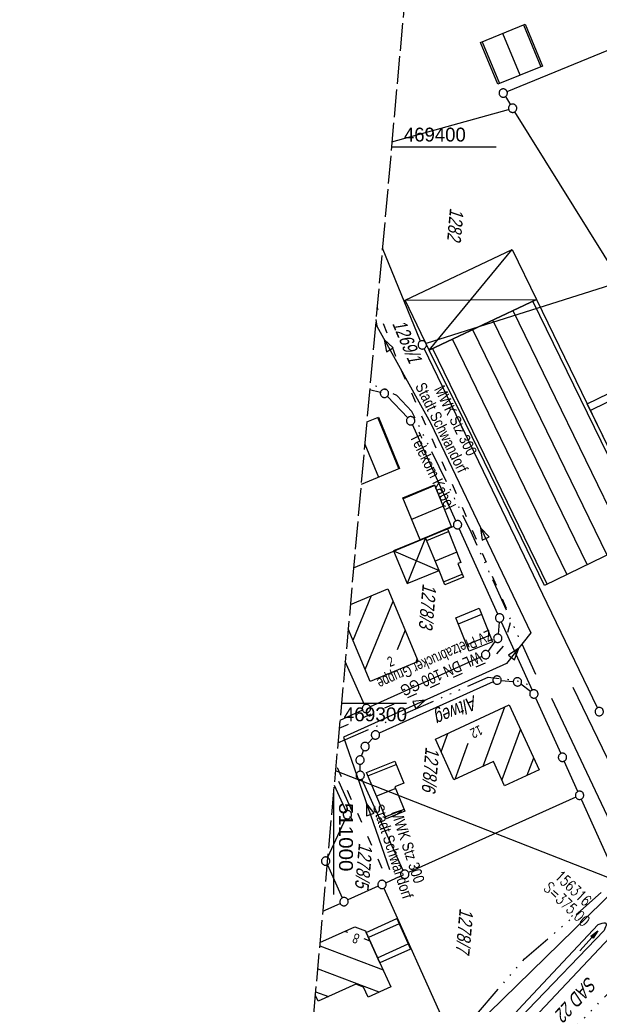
# Model space of a CAD drawing. Extents: x 510944 to 511312, y 468631 to 469578.
# Tile 18 of 30: x 510944 to 511048, y 469246 to 469423. Entities that reach past the tile are written whole.
import ezdxf
from ezdxf.enums import TextEntityAlignment as Align

# ---------------------------------------------------------------- set-up
doc = ezdxf.new("R2010")
doc.units = 0
doc.header["$LTSCALE"] = 10
doc.header["$MEASUREMENT"] = 0
for name, pattern in [('ACAD_ISO03W100', [30, 12, -18]), ('ACAD_ISO14W100', [25.5, 12, -3, 0.5, -3, 0.5, -3, 0.5, -3]), ('AUSGEZOGEN', [0]), ('LT00', [0]), ('LT14', [0.6, 0.5, -0.1])]:
    doc.linetypes.add(name, pattern=pattern)
doc.layers.get('0').update_dxf_attribs({"linetype": 'LT00'})
for name, color, linetype in [('--EK_FBR', 1, 'LT00'), ('--EK_Schacht-Text', 5, 'LT00'), ('ABWASSERLTG', 24, 'LT00'), ('ABWASSERLTG_FLIEßPF', 26, 'Continuous'), ('ABWASSERLTG_TEXT', 26, 'Continuous'), ('DFK_BEB_SCHR', 254, 'LT00'), ('DFK_BEBAUUNG', 250, 'LT00'), ('DFK_BES-NAME', 255, 'LT00'), ('DFK_BES-WEGE', 255, 'LT00'), ('DFK_FLUR_NR', 250, 'LT00'), ('DFK_GZPKT', 250, 'LT00'), ('DFK_HAUSNR', 250, 'LT00'), ('DFK_KATASTER', 250, 'LT00'), ('PFEIL', 140, 'AUSGEZOGEN'), ('STROM_FREILTG', 80, 'STROMFREILEITUNG'), ('TELEKOM', 210, 'ACAD_ISO14W100'), ('TELEKOM_TEXT', 210, 'Continuous'), ('V098_AFBR_BAB', 250, 'LT00'), ('V098_GRABEN', 250, 'LT00'), ('V098_RASTER', 250, 'LT00'), ('WASSERLTG', 130, 'ACAD_ISO03W100'), ('WASSERLTG_TEXT', 130, 'Continuous')]:
    doc.layers.add(name, color=color, linetype=linetype)
doc.layers.add('-BLATT_098-RAND', color=7, linetype='LT14', plot=False)
doc.styles.add('schachtbeschriftung', font='romans.shx', dxfattribs={"width": 0.75, "height": 2})
doc.styles.get("Standard").update_dxf_attribs({"font": 'ARIAL.TTF'})
doc.styles.add('Strom', font='txt-alt.shx')
doc.styles.add('Versorgungsltg', font='ARIAL.TTF', dxfattribs={"width": 0.8, "height": 2})
doc.linetypes.add('STROMFREILEITUNG', pattern='A,12.7,-5.5,["xx",Strom,S=2.5,R=0,X=-2.6,Y=-0.85],-4.35', length=22.55)

# ---------------------------------------------------------------- blocks, each defined once
blk = doc.blocks.new('SYMB7010')
at = {"color": 0, "linetype": 'ByBlock'}
for points in [[(-0.031408, 0.499213), (-0.093728, 0.49134), (-0.15457, 0.475719), (-0.212975, 0.452595), (-0.268021, 0.422333), (-0.31884, 0.385411), (-0.36463, 0.342411), (-0.40467, 0.29401), (-0.438329, 0.240973), (-0.465074, 0.184136), (-0.484486, 0.124395), (-0.496256, 0.062692), (-0.5002, 0)], [(-0.5002, 0), (-0.496256, -0.062692), (-0.484486, -0.124395), (-0.465075, -0.184136), (-0.438329, -0.240973), (-0.404671, -0.29401), (-0.36463, -0.342411), (-0.31884, -0.385411), (-0.268021, -0.422333), (-0.212975, -0.452595), (-0.154571, -0.475719), (-0.093728, -0.49134), (-0.031408, -0.499213), (0.031408, -0.499213)], [(0.5002, 0), (0.496256, 0.062692), (0.484485, 0.124395), (0.465074, 0.184136), (0.438329, 0.240973), (0.40467, 0.29401), (0.36463, 0.342411), (0.31884, 0.385411), (0.268021, 0.422333), (0.212975, 0.452595), (0.15457, 0.475719), (0.093728, 0.49134), (0.031408, 0.499213), (-0.031408, 0.499213)], [(0.031408, -0.499213), (0.093728, -0.491341), (0.15457, -0.475719), (0.212975, -0.452595), (0.268021, -0.422333), (0.31884, -0.385411), (0.36463, -0.342411), (0.404671, -0.294011), (0.438329, -0.240974), (0.465075, -0.184136), (0.484486, -0.124395), (0.496256, -0.062692), (0.500201, 0)]]:
    blk.add_lwpolyline(points, dxfattribs=at)
blk = doc.blocks.new('ABWASSER-FLIEßPF')
at = {"layer": 'ABWASSERLTG_FLIEßPF'}
for p, q in [((0, 0), (-2.11, 0.7)), ((-2.11, 0.7), (-2.11, -0.7)), ((-2.11, -0.7), (0, 0))]:
    blk.add_line(p, q, dxfattribs=at)
blk = doc.blocks.new('Pfreil3')
at = {"layer": 'PFEIL'}
blk.add_hatch(color=256, dxfattribs=at).paths.add_polyline_path([(-1.55, 0.27), (-1.55, -0.27), (0, 0)])
for p, q in [((-1.55, 0), (-4.83, 0)), ((-1.55, -0.27), (-1.55, 0.27)), ((-1.55, 0.27), (0, 0)), ((0, 0), (-1.55, -0.27))]:
    blk.add_line(p, q, dxfattribs=at)

msp = doc.modelspace()

# ---------------------------------------------------------------- linework, layer by layer
at = {"layer": '--EK_FBR'}
msp.add_lwpolyline([(511053.1, 469271.5), (511053.37, 469270.78), (511053.62, 469270.06), (511053.85, 469269.35), (511054.05, 469268.63), (511054.21, 469267.92), (511054.32, 469267.22), (511054.37, 469266.52), (511054.34, 469265.83), (511054.25, 469265.16), (511054.08, 469264.49), (511053.85, 469263.83), (511053.57, 469263.18), (511053.25, 469262.53), (511052.89, 469261.89), (511052.51, 469261.25), (511052.11, 469260.61), (511051.7, 469259.97), (511036.08, 469243.4), (511020.15, 469226.7)], dxfattribs=at)
at = {"layer": '-BLATT_098-RAND'}
msp.add_lwpolyline([(511026.41, 469577.69), (510943.54, 468656.41), (511229.39, 468630.7), (511312.26, 469551.98), (511026.41, 469577.69)], dxfattribs=at)
at = {"layer": 'ABWASSERLTG'}
msp.add_lwpolyline([(511007.64, 469368.98), (511007.78, 469367.8), (511017.45, 469350.38), (511035.49, 469312.62), (511031.14, 469307.13), (511001.79, 469293.87), (511010.07, 469270.08)], dxfattribs=at)
at = {"layer": 'DFK_BEB_SCHR'}
for p, q in [((511034.15, 469421.97), (511037.28, 469414.43)), ((511033.57, 469412.95), (511030.44, 469420.46)), ((511026.74, 469418.96), (511029.85, 469411.46)), ((511056.41, 469330.11), (511035.88, 469372.31)), ((511032.26, 469370.6), (511052.81, 469328.36)), ((511049.21, 469326.6), (511028.65, 469368.89)), ((511025.03, 469367.18), (511045.62, 469324.85)), ((511042.02, 469323.1), (511021.41, 469365.48)), ((511071.36, 469364.82), (511046.21, 469352.65)), ((511017.8, 469363.77), (511038.43, 469321.35)), ((511011.77, 469342.17), (511007.95, 469351.39)), ((511005.62, 469346.56), (511008.08, 469340.63)), ((511018.2, 469339.16), (511012.53, 469336.76)), ((511014.07, 469333.07), (511019.69, 469335.45)), ((511021.18, 469331.73), (511016.05, 469329.56)), ((511016.78, 469329.23), (511020.71, 469330.85)), ((511022.19, 469327.13), (511018.3, 469325.53)), ((511019.79, 469321.82), (511023.15, 469323.2)), ((511006.8, 469319.32), (511003.49, 469311.27)), ((511005.67, 469306.05), (511010.73, 469318.35)), ((511026.64, 469315.92), (511022.45, 469314.22)), ((511012.9, 469313.12), (511011.44, 469309.56)), ((511023.94, 469310.51), (511028.14, 469312.21)), ((511014.85, 469307.35), (511015.08, 469307.9)), ((511009.68, 469305.3), (511009.63, 469305.17)), ((511026.93, 469288.64), (511030.85, 469299.31)), ((511025.72, 469296.93), (511025.67, 469296.8)), ((511033.63, 469295.29), (511030.29, 469286.19)), ((511019.36, 469291.24), (511020.58, 469294.56)), ((511024.17, 469292.72), (511021.8, 469286.27)), ((511034.86, 469287.02), (511036.01, 469290.15)), ((511006.19, 469286.93), (511011.27, 469288.96)), ((511011.19, 469284.62), (511007.75, 469283.25)), ((511009.32, 469279.57), (511012.71, 469280.92)), ((511011.79, 469260.33), (511006.3, 469257.86)), ((511002.57, 469258.73), (511002.02, 469258.94)), ((510997.51, 469256.37), (511008.93, 469252.03)), ((511006.6, 469257.2), (511005.53, 469257.6)), ((511007.94, 469254.21), (511013.43, 469256.68)), ((511008.22, 469248.02), (510997.14, 469252.23)), ((510996.76, 469248.1), (510999.08, 469247.22))]:
    msp.add_line(p, q, dxfattribs=at)
at = {"layer": 'DFK_BEBAUUNG'}
for p, q in [((511012.87, 469372.5), (511032.14, 469381.6)), ((511017.23, 469363.5), (511032.14, 469381.6)), ((511032.14, 469381.6), (511036.51, 469372.61)), ((511012.87, 469372.5), (511036.51, 469372.61)), ((511017.23, 469363.5), (511012.87, 469372.5)), ((511036.51, 469372.61), (511017.23, 469363.5)), ((511016.57, 469329.75), (511010.8, 469327.38)), ((511016.57, 469329.75), (511013.27, 469321.5)), ((511010.8, 469327.38), (511018.99, 469323.84)), ((511010.8, 469327.38), (511013.27, 469321.5)), ((511013.27, 469321.5), (511018.99, 469323.84))]:
    msp.add_line(p, q, dxfattribs=at)
for points in [[(511034.47, 469422.1), (511037.6, 469414.56), (511029.55, 469411.34), (511026.45, 469418.84), (511034.47, 469422.1)], [(511055.66, 469333.38), (511057.09, 469330.44), (511037.98, 469321.13), (511032.79, 469331.77), (511023.79, 469350.23), (511017.23, 469363.5), (511036.51, 469372.61), (511045.63, 469353.84), (511051.96, 469340.82), (511055.66, 469333.38)], [(511045.63, 469353.84), (511070.78, 469366.01), (511080.74, 469345.6), (511055.66, 469333.38), (511045.63, 469353.84)], [(511005.98, 469350.58), (511008.07, 469351.44), (511011.88, 469342.21), (511004.97, 469339.34)], [(511021.21, 469331.67), (511020.5, 469331.37), (511015.6, 469329.38), (511012.47, 469336.91), (511018.16, 469339.27), (511021.21, 469331.67)], [(511016.57, 469329.75), (511020.5, 469331.37), (511022.92, 469325.31), (511022.36, 469325.1), (511023.36, 469322.68), (511020, 469321.3), (511018.99, 469323.84), (511016.57, 469329.75)], [(511003.03, 469317.75), (511009.8, 469320.57), (511015.24, 469307.51), (511006.57, 469303.89), (511002.63, 469313.33)], [(511021.99, 469315.35), (511026.18, 469317.05), (511028.61, 469311.05), (511024.42, 469309.33), (511021.99, 469315.35)], [(511018.32, 469293.51), (511031.61, 469299.66), (511037, 469288.01), (511030.78, 469285.13), (511028.76, 469289.49), (511021.67, 469286.21), (511018.32, 469293.51)], [(511005.94, 469287.51), (511011.03, 469289.54), (511012.64, 469285.63), (511011.04, 469284.97), (511012.85, 469280.58), (511009.48, 469279.19), (511005.94, 469287.51)], [(510997.56, 469256.93), (511003.86, 469259.76), (511005.77, 469259.05), (511005.89, 469258.77)], [(511005.89, 469258.77), (511011.38, 469261.24), (511013.84, 469255.76), (511008.36, 469253.27), (511005.89, 469258.77)], [(511005.89, 469258.77), (511008.36, 469253.27), (511010.33, 469248.98), (511006.22, 469247.11), (511005.4, 469248.93), (511004.04, 469249.45), (510997.22, 469246.38), (510996.71, 469247.51)]]:
    msp.add_lwpolyline(points, dxfattribs=at)
at = {"layer": 'DFK_KATASTER'}
for p, q in [((511031.22, 469410.01), (511053.77, 469419.27)), ((511030.92, 469409.08), (511031.83, 469407.63)), ((511010.51, 469400.93), (511031.5, 469406.79)), ((511051.28, 469376.41), (511032.62, 469406.35)), ((511015.67, 469365.12), (511008.79, 469381.82)), ((511050.97, 469375.54), (511016.67, 469364.66)), ((511047.48, 469299.15), (511016.29, 469363.75)), ((511008.44, 469355.89), (511006.5, 469356.36)), ((511013.36, 469351.32), (511009.69, 469355.17)), ((511022, 469332.77), (511014.19, 469350.1)), ((511003.62, 469324.33), (511021.62, 469331.8)), ((511029.57, 469316), (511022.62, 469331.41)), ((511029.81, 469314.57), (511029.63, 469312.41)), ((511030.19, 469314.64), (511035.74, 469302.33)), ((511027.82, 469309.3), (511029.11, 469311.06)), ((511005.6, 469299.7), (511002.1, 469307.46)), ((511026.69, 469308.39), (511006.59, 469299.33)), ((511030.18, 469304.07), (511032.34, 469303.89)), ((511028.75, 469303.83), (511008.23, 469294.58)), ((511035.45, 469302.09), (511033.7, 469303.38)), ((511036.36, 469300.97), (511040.88, 469290.93)), ((511005.23, 469298.71), (511001.15, 469296.87)), ((511007.05, 469293.71), (511006.19, 469292.75)), ((511005.04, 469290.46), (511005.42, 469291.49)), ((511004.79, 469287.75), (511004.78, 469289.01)), ((511043.96, 469284.1), (511041.5, 469289.57)), ((511012.51, 469269.9), (511005.11, 469286.32)), ((511000.1, 469285.24), (511002.19, 469280.61)), ((511043.59, 469283.11), (511013.5, 469269.53)), ((511044.58, 469282.74), (511051.23, 469267.98)), ((511002.18, 469279.25), (510998.91, 469272.26)), ((510998.9, 469270.9), (511001.58, 469264.97)), ((511009.41, 469267.69), (511012.14, 469268.91)), ((511008.05, 469267.07), (511002.57, 469264.6)), ((511009.04, 469266.7), (511021.51, 469239.04)), ((511022.36, 469238.88), (511051, 469266.78)), ((510998.07, 469262.56), (511001.21, 469263.98))]:
    msp.add_line(p, q, dxfattribs=at)
at = {"layer": 'STROM_FREILTG', "ltscale": 0.05, "flags": 128}
msp.add_lwpolyline([(511278.53, 469177.03), (511168.9, 469221.8), (511089.46, 469252.94), (511000.34, 469287.83)], dxfattribs=at)
at = {"layer": 'TELEKOM', "ltscale": 0.05, "flags": 128}
for points in [[(510990.6, 469179.56), (510992.24, 469181.78), (511000.24, 469192.63), (511015.8, 469211.98), (511023.06, 469220.13), (511036.17, 469234.01), (511047.06, 469245.38), (511060.48, 469259.4), (511092.25, 469285.46), (511092.25, 469285.46), (511103.75, 469297.43), (511108.47, 469302.89), (511113.37, 469306.28), (511118.09, 469311.56), (511128.46, 469321.54), (511151.87, 469347.58), (511156.58, 469352.67), (511162.43, 469358.51), (511170.54, 469364.73), (511171.72, 469366.64), (511171.72, 469366.64), (511168.48, 469382.31), (511168.67, 469388.91), (511179.84, 469405.94), (511194.18, 469420.27), (511199.64, 469423.47), (511208.7, 469431.38), (511216.05, 469438.17), (511238.92, 469462.19), (511294.41, 469518.23), (511310.74, 469535.16)], [(510992.89, 469205.01), (510994.17, 469206.59), (510998.97, 469213.43), (511006.33, 469221.8), (511020.32, 469237.64), (511034.33, 469254), (511044.41, 469262.61), (511060.17, 469276.55), (511068.32, 469283.94), (511072.46, 469286.88), (511073.76, 469287.75), (511076.59, 469288.51), (511079.42, 469288.07), (511092.11, 469285.49), (511171.6, 469366.53), (511171.62, 469366.55), (511171.69, 469366.67), (511171.69, 469366.67), (511205.48, 469403.46), (511216.61, 469417.78), (511234.74, 469437.24), (511255.11, 469457.6), (511281.35, 469482.72), (511307.78, 469508.95), (511308.45, 469509.7)], [(511036.41, 469305.12), (511024.46, 469331.38), (511014.1, 469352.44), (511011.39, 469355.3), (511008.61, 469356.72), (511006.58, 469357.28)], [(511000.79, 469292.84), (511027.81, 469304.64), (511032.59, 469304.16), (511035.93, 469303.05)], [(511003.42, 469280.46), (511000.3, 469287.37)]]:
    msp.add_lwpolyline(points, dxfattribs=at)
at = {"layer": 'V098_AFBR_BAB'}
for points in [[(511065.9, 469275.06), (511065.25, 469274.8), (511064.6, 469274.55), (511063.94, 469274.33), (511063.27, 469274.13), (511062.59, 469273.98), (511061.9, 469273.89), (511061.18, 469273.87), (511060.55, 469273.91), (511059.91, 469274.01), (511059.28, 469274.17), (511058.67, 469274.39), (511058.09, 469274.67), (511057.55, 469275), (511057.07, 469275.4), (511056.66, 469275.84), (511056.32, 469276.35), (511052.85, 469282.71), (511043.1, 469302.8)], [(511039.19, 469300.88), (511048.13, 469282.03), (511053.1, 469271.5), (511053.37, 469270.78), (511053.62, 469270.06), (511053.85, 469269.35), (511054.05, 469268.63), (511054.21, 469267.92), (511054.32, 469267.22), (511054.37, 469266.52), (511054.34, 469265.83), (511054.25, 469265.16), (511054.08, 469264.49), (511053.85, 469263.83), (511053.57, 469263.18), (511053.25, 469262.53), (511052.89, 469261.89), (511052.51, 469261.25), (511052.11, 469260.61), (511051.7, 469259.97), (511036.08, 469243.4), (511020.15, 469226.7)]]:
    msp.add_lwpolyline(points, dxfattribs=at)
at = {"layer": 'V098_GRABEN'}
for points in [[(511018.19, 469228.47), (511034.05, 469245.74), (511047.63, 469260.19)], [(511047.63, 469260.19), (511047.99, 469260.31), (511048.32, 469260.41), (511048.62, 469260.47), (511048.85, 469260.47), (511049, 469260.4), (511049.05, 469260.24), (511049.03, 469260.02), (511048.95, 469259.75), (511048.84, 469259.44), (511048.7, 469259.11)], [(511019.05, 469227.66), (511034.95, 469244.84), (511048.7, 469259.11)]]:
    msp.add_lwpolyline(points, dxfattribs=at)
at = {"layer": 'V098_RASTER'}
for p, q in [((511029.24, 469400), (511010.43, 469400)), ((511001.43, 469300), (511013.16, 469300)), ((511000, 469284.08), (511000, 469265.58))]:
    msp.add_line(p, q, dxfattribs=at)
at = {"layer": 'WASSERLTG', "ltscale": 0.015, "flags": 128}
for points in [[(511001.03, 469295.47), (511025.31, 469306.35), (511028.45, 469307.74), (511030.65, 469310.3), (511031.98, 469314.97), (511023.13, 469335.4), (511011.95, 469360.49), (511007.84, 469371.21)], [(511008.75, 469270.28), (511000.44, 469288.94)]]:
    msp.add_lwpolyline(points, dxfattribs=at)

# ---------------------------------------------------------------- block references
at = {"layer": 'ABWASSERLTG_FLIEßPF'}
for p, rotation in [((511009.12, 469365.39), 119.0261131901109), ((511026.47, 469331.5), 115.5377363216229), ((511033.32, 469309.87), 51.60229321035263), ((511016.47, 469300.5), 24.32102318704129), ((511005.93, 469281.97), 109.1866677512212)]:
    msp.add_blockref('ABWASSER-FLIEßPF', p, dxfattribs=dict(at, rotation=rotation))
at = {"layer": 'DFK_GZPKT', "xscale": 1.500000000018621, "yscale": 1.5, "zscale": 1.5, "rotation": 264.7377099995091}
for p in [(511030.53, 469409.72), (511032.22, 469406.99), (511015.96, 469364.43), (511009.17, 469355.71), (511013.88, 469350.78), (511022.31, 469332.09), (511029.88, 469315.32), (511029.56, 469311.66), (511027.37, 469308.7), (511029.43, 469304.14), (511033.09, 469303.82), (511036.05, 469301.65), (511005.91, 469299.02), (511047.81, 469298.47), (511007.55, 469294.27), (511005.69, 469292.19), (511004.77, 469289.76), (511041.19, 469290.25), (511004.8, 469287), (511044.27, 469283.42), (511002.5, 469279.93), (510998.59, 469271.58), (511012.82, 469269.22), (511008.73, 469267.38), (511001.89, 469264.29)]:
    msp.add_blockref('SYMB7010', p, dxfattribs=at)
at = {"layer": 'PFEIL', "rotation": 47.6307445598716}
msp.add_blockref('Pfreil3', (511047.55, 469259.03), dxfattribs=at)

# ---------------------------------------------------------------- texts
at = {"layer": '--EK_Schacht-Text', "style": 'schachtbeschriftung', "width": 0.75}
for s, p in [('156316', (511039.64, 469268.65)), ('S=375.00', (511037.66, 469266.56))]:
    msp.add_text(s, height=2, rotation=-43.508, dxfattribs=at).set_placement(p)
at = {"layer": 'ABWASSERLTG_TEXT', "char_height": 2, "attachment_point": 5, "line_spacing_factor": 0.85, "style": 'Versorgungsltg'}
for insert, rotation in [((511020.71, 469350.18), 296.3767), ((511012.03, 469273.77), 287.9787)]:
    msp.add_mtext('MWK Stz 300\\PStadt Schwandorf', dxfattribs=dict(at, insert=insert, rotation=rotation))
at = {"layer": 'DFK_BES-NAME', "oblique": 13.754, "width": 0.75}
msp.add_text('Altweg', height=2.5, rotation=204.0141, dxfattribs=at).set_placement((511025.29, 469301.45))
at = {"layer": 'DFK_BES-WEGE', "oblique": 13.754, "width": 0.75}
msp.add_text('SAD 22', height=2.5, rotation=227.5005, dxfattribs=at).set_placement((511045.84, 469251.01))
at = {"layer": 'DFK_FLUR_NR', "oblique": 13.754, "width": 0.75}
for s, rotation, p in [('1282', 264.8601, (511020.96, 469389.12)), ('1269/1', 292.9883, (511010.52, 469368.27)), ('1278/3', 264.8601, (511016.05, 469321.57)), ('1278/6', 264.8601, (511016.58, 469292.21)), ('1278/5', 264.8601, (511004.57, 469274.91)), ('1278/7', 264.8601, (511022.7, 469263.19))]:
    msp.add_text(s, height=2.5, rotation=rotation, dxfattribs=at).set_placement(p)
at = {"layer": 'DFK_HAUSNR', "width": 0.75}
for s, rotation, p in [('2', 22.6635, (511010.15, 469306.47)), ('12', -155.1652, (511026.29, 469296.1)), ('8', -200.3911, (511004.84, 469258.33))]:
    msp.add_text(s, height=1.8, rotation=rotation, dxfattribs=at).set_placement(p)
at = {"layer": 'TELEKOM_TEXT', "style": 'Versorgungsltg', "width": 0.8}
msp.add_text('Telekom Kabel', height=2, rotation=296.2342, dxfattribs=at).set_placement((511016.94, 469341.29), align=Align.CENTER)
at = {"layer": 'V098_RASTER'}
for s, rotation, width, p in [(' 469400', 0.0007, 0.955, (511011.74, 469401)), (' 469300', 0.0007, 0.979, (511000.87, 469296.73)), (' 511000', -89.9993, 1.058, (511001, 469283.08))]:
    msp.add_text(s, height=2.5, rotation=rotation, dxfattribs=dict(at, width=width)).set_placement(p)
at = {"layer": 'WASSERLTG_TEXT', "insert": (511017.56, 469309.31), "char_height": 2, "attachment_point": 8, "rotation": 203.8861, "line_spacing_factor": 0.85, "style": 'Versorgungsltg'}
msp.add_mtext('WL DN 100 GG\\P{\\W0.7;ZV Pretzabrucker Gruppe}', dxfattribs=at)

doc.saveas('drawing.dxf')
